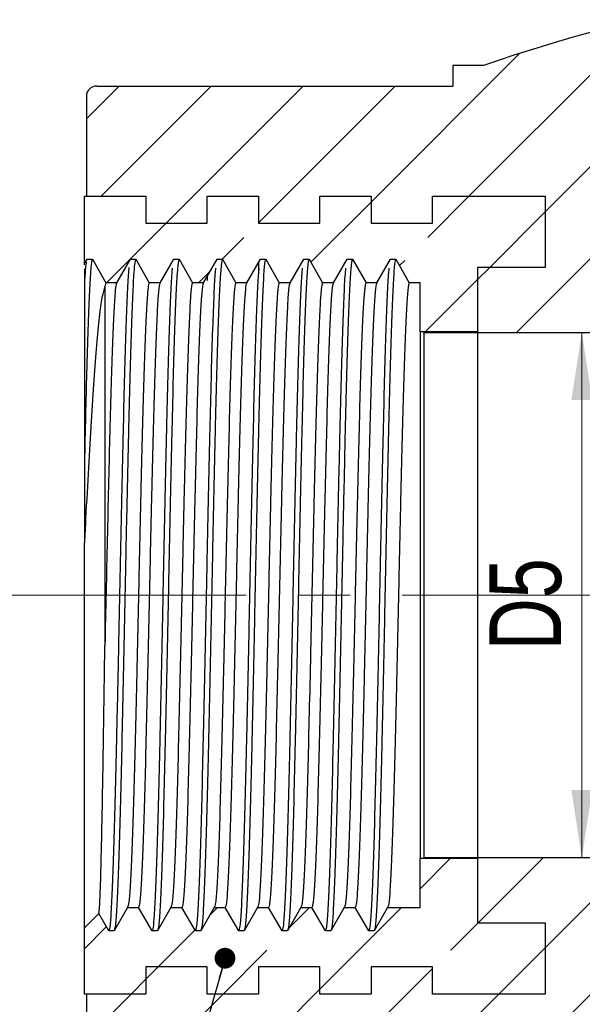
# Model space of a CAD drawing. Header units: millimetres. Extents: x 0 to 420, y 0 to 297.
# Tile 5 of 14: x 254 to 281, y 178 to 226. Entities that reach past the tile are written whole.
import ezdxf

# ---------------------------------------------------------------- set-up
doc = ezdxf.new("R2010")
doc.units = ezdxf.units.MM
doc.linetypes.add('CENTERX2', pattern=[20.32, 12.7, -2.54, 2.54, -2.54])
doc.styles.add('SLDTEXTSTYLE0', font='TXT', dxfattribs={"width": 0.75})
doc.dimstyles.new('SLDDIMSTYLE0', dxfattribs={"dimtxt": 3.5, "dimasz": 3.302, "dimexe": 0, "dimexo": 0.0625, "dimgap": 0.875, "dimtad": 1, "dimrnd": 1e-09, "dimzin": 12, "dimdsep": 46, "dimtxsty": 'SLDTEXTSTYLE0', "dimsah": 1, "dimcen": 0.09, "dimadec": 0, "dimazin": 3, "dimtfac": 1, "dimtofl": 0, "dimtmove": 0, "dimatfit": 3, "dimfxl": 0, "dimfrac": 2, "dimtolj": 1, "dimtzin": 12, "dimarcsym": 0})
doc.dimstyles.new('SLDDIMSTYLE2', dxfattribs={"dimtxt": 3.5, "dimasz": 3.302, "dimexe": 0, "dimexo": 0.0625, "dimgap": 0.875, "dimtad": 1, "dimrnd": 1e-09, "dimzin": 12, "dimdsep": 46, "dimtxsty": 'SLDTEXTSTYLE0', "dimblk1": 'NONE', "dimsah": 1, "dimcen": 0, "dimadec": 0, "dimazin": 3, "dimtfac": 1, "dimtmove": 0, "dimatfit": 3, "dimldrblk": 'NONE', "dimfxl": 0, "dimfrac": 2, "dimtolj": 1, "dimtzin": 12, "dimarcsym": 0})
doc.dimstyles.new('SLDDIMSTYLE3', dxfattribs={"dimtxt": 0.18, "dimasz": 1.016, "dimexe": 0, "dimexo": 0.0625, "dimgap": 0, "dimtad": 0, "dimtih": 1, "dimtoh": 1, "dimdec": 0, "dimrnd": 1e-09, "dimzin": 0, "dimdsep": 46, "dimtxsty": 'Standard', "dimblk1": 'DOT', "dimblk2": 'DOT', "dimsah": 1, "dimcen": 0.09, "dimadec": 0, "dimazin": 0, "dimtfac": 1.016, "dimtdec": 0, "dimtofl": 0, "dimtmove": 0, "dimatfit": 3, "dimldrblk": 'DOT', "dimfxl": 0, "dimfrac": 2, "dimtolj": 1, "dimtzin": 0, "dimarcsym": 0})

# ---------------------------------------------------------------- blocks, each defined once
blk = doc.blocks.new('_D_12')
at = {"color": 7, "linetype": 'Continuous', "lineweight": 0}
blk.add_line((281.428, 210.892), (281.428, 185.242), dxfattribs=at)
at = {"color": 7, "linetype": 'Continuous', "lineweight": 18}
for points in [[(281.428, 210.892), (280.92, 207.59), (281.936, 207.59)], [(281.428, 185.242), (281.936, 188.544), (280.92, 188.544)]]:
    blk.add_solid(points, dxfattribs=at)
at = {"color": 7, "linetype": 'Continuous', "lineweight": 18, "insert": (276.916, 195.377), "char_height": 3.5, "attachment_point": 1, "rotation": 90, "style": 'SLDTEXTSTYLE0'}
blk.add_mtext('D5', dxfattribs=at)
blk = doc.blocks.new('_D_14')
at = {"color": 7, "linetype": 'Continuous', "lineweight": 0}
for q in [(310.846, 213.61), (274.362, 157.093)]:
    blk.add_line((290.779, 182.524), q, dxfattribs=at)
at = {"color": 7, "linetype": 'Continuous', "lineweight": 18}
blk.add_solid([(290.779, 182.524), (288.561, 180.026), (289.415, 179.475)], dxfattribs=at)
at = {"color": 7, "linetype": 'Continuous', "lineweight": 18, "insert": (270.576, 159.537), "char_height": 3.5, "attachment_point": 1, "rotation": 57.1559, "style": 'SLDTEXTSTYLE0'}
blk.add_mtext('D7', dxfattribs=at)
blk = doc.blocks.new('_None')
blk = doc.blocks.new('_Dot')
at = {"color": 0, "linetype": 'ByBlock', "lineweight": -2}
blk.add_line((-0.5, 0), (-1, 0), dxfattribs=at)
at = {"color": 0, "linetype": 'ByBlock', "const_width": 0.5}
blk.add_lwpolyline([(-0.25, 0, 1), (0.25, 0, 1)], format="xyb", close=True, dxfattribs=at)

msp = doc.modelspace()

# ---------------------------------------------------------------- hatches: boundary and pattern name
at = {"linetype": 'Continuous', "lineweight": 18}
h = msp.add_hatch(dxfattribs=at)
h.set_pattern_fill('ANSI31', style=0)
edge = h.paths.add_edge_path(flags=0)
edge.add_line((279.633, 217.542), (279.633, 214.067))
edge.add_line((279.633, 214.067), (276.333, 214.067))
edge.add_line((276.333, 214.067), (276.333, 210.917))
edge.add_line((276.333, 210.917), (273.733, 210.917))
edge.add_line((273.733, 210.917), (273.733, 210.892))
edge.add_line((273.733, 210.892), (282.483, 210.892))
edge.add_line((282.483, 210.892), (282.483, 217.392))
edge.add_line((282.483, 217.392), (288.833, 217.392))
edge.add_line((288.833, 217.392), (288.833, 214.172))
edge.add_arc((300.983, 191.025), 26.142, 103.2684, 117.6949, ccw=False)
edge.add_line((294.983, 216.469), (294.983, 225.467))
edge.add_line((294.983, 225.467), (296.483, 225.467))
edge.add_line((296.483, 225.467), (296.483, 227.467))
edge.add_line((296.483, 227.467), (294.983, 227.467))
edge.add_line((294.983, 227.467), (294.983, 239.467))
edge.add_line((294.983, 239.467), (290.223, 239.467))
edge.add_line((290.223, 239.467), (290.223, 236.717))
edge.add_line((290.223, 236.717), (291.283, 236.717))
edge.add_line((291.283, 236.717), (291.283, 229.067))
edge.add_line((291.283, 229.067), (284.333, 229.067))
edge.add_line((284.333, 229.067), (284.333, 226.157))
edge.add_arc((300.983, 154.556), 73.511, 103.09083, 109.34411)
edge.add_line((276.633, 223.917), (275.133, 223.917))
edge.add_line((275.133, 223.917), (275.133, 222.917))
edge.add_line((275.133, 222.917), (257.733, 222.917))
edge.add_arc((257.733, 222.417), 0.5, 90, 180)
edge.add_line((257.233, 222.417), (257.233, 217.542))
edge.add_line((257.233, 217.542), (260.133, 217.542))
edge.add_line((260.133, 217.542), (260.133, 216.217))
edge.add_line((260.133, 216.217), (263.133, 216.217))
edge.add_line((263.133, 216.217), (263.133, 217.542))
edge.add_line((263.133, 217.542), (265.633, 217.542))
edge.add_line((265.633, 217.542), (265.633, 216.217))
edge.add_line((265.633, 216.217), (268.633, 216.217))
edge.add_line((268.633, 216.217), (268.633, 217.542))
edge.add_line((268.633, 217.542), (271.133, 217.542))
edge.add_line((271.133, 217.542), (271.133, 216.217))
edge.add_line((271.133, 216.217), (274.133, 216.217))
edge.add_line((274.133, 216.217), (274.133, 217.542))
edge.add_line((274.133, 217.542), (279.633, 217.542))
h = msp.add_hatch(dxfattribs=at)
h.set_pattern_fill('ANSI33', style=0)
h.paths.add_polyline_path([(266.653, 213.317), (267.183, 213.317), (267.844, 214.463), (268.109, 214.463), (268.77, 213.317), (269.299, 213.317), (269.961, 214.463), (270.225, 214.463), (270.887, 213.317), (271.416, 213.317), (272.077, 214.463), (272.342, 214.463), (273.003, 213.317), (273.533, 213.317), (273.533, 210.917), (276.333, 210.917), (276.333, 214.067), (279.633, 214.067), (279.633, 217.542), (274.133, 217.542), (274.133, 216.217), (271.133, 216.217), (271.133, 217.542), (268.633, 217.542), (268.633, 216.217), (265.633, 216.217), (265.633, 217.542), (263.133, 217.542), (263.133, 216.217), (260.133, 216.217), (260.133, 217.542), (257.133, 217.542), (257.133, 214.317), (257.16, 214.289), (257.261, 214.463), (257.525, 214.463), (258.187, 213.317), (258.716, 213.317), (259.377, 214.463), (259.642, 214.463), (260.303, 213.317), (260.833, 213.317), (261.494, 214.463), (261.759, 214.463), (262.42, 213.317), (262.949, 213.317), (263.611, 214.463), (263.875, 214.463), (264.537, 213.317), (265.066, 213.317), (265.727, 214.463), (265.992, 214.463)], flags=0)
h = msp.add_hatch(dxfattribs=at)
h.set_pattern_fill('ANSI33', style=0)
h.paths.add_polyline_path([(268.241, 182.817), (267.712, 182.817), (267.05, 181.671), (266.786, 181.671), (266.124, 182.817), (265.595, 182.817), (264.934, 181.671), (264.669, 181.671), (264.008, 182.817), (263.478, 182.817), (262.817, 181.671), (262.552, 181.671), (261.891, 182.817), (261.362, 182.817), (260.7, 181.671), (260.436, 181.671), (259.774, 182.817), (259.245, 182.817), (258.584, 181.671), (258.319, 181.671), (257.831, 182.516), (257.133, 181.817), (257.133, 178.592), (260.133, 178.592), (260.133, 179.917), (263.133, 179.917), (263.133, 178.592), (265.633, 178.592), (265.633, 179.917), (268.633, 179.917), (268.633, 178.592), (271.133, 178.592), (271.133, 179.917), (274.133, 179.917), (274.133, 178.592), (279.633, 178.592), (279.633, 182.067), (276.333, 182.067), (276.333, 185.217), (273.533, 185.217), (273.533, 182.817), (271.945, 182.817), (271.284, 181.671), (271.019, 181.671), (270.358, 182.817), (269.828, 182.817), (269.167, 181.671), (268.902, 181.671)], flags=0)
h = msp.add_hatch(dxfattribs=at)
h.set_pattern_fill('ANSI31', style=0)
edge = h.paths.add_edge_path(flags=0)
edge.add_line((274.133, 178.592), (274.133, 179.917))
edge.add_line((274.133, 179.917), (271.133, 179.917))
edge.add_line((271.133, 179.917), (271.133, 178.592))
edge.add_line((271.133, 178.592), (268.633, 178.592))
edge.add_line((268.633, 178.592), (268.633, 179.917))
edge.add_line((268.633, 179.917), (265.633, 179.917))
edge.add_line((265.633, 179.917), (265.633, 178.592))
edge.add_line((265.633, 178.592), (263.133, 178.592))
edge.add_line((263.133, 178.592), (263.133, 179.917))
edge.add_line((263.133, 179.917), (260.133, 179.917))
edge.add_line((260.133, 179.917), (260.133, 178.592))
edge.add_line((260.133, 178.592), (257.233, 178.592))
edge.add_line((257.233, 178.592), (257.233, 177.587))
edge.add_line((257.233, 177.587), (257.333, 177.587))
edge.add_line((257.333, 177.587), (257.333, 177.552))
edge.add_line((257.333, 177.552), (257.233, 177.552))
edge.add_line((257.233, 177.552), (257.233, 173.717))
edge.add_arc((257.733, 173.717), 0.5, 180, 270)
edge.add_line((257.733, 173.217), (275.133, 173.217))
edge.add_line((275.133, 173.217), (275.133, 172.217))
edge.add_line((275.133, 172.217), (276.633, 172.217))
edge.add_arc((300.983, 241.578), 73.511, 250.65589, 289.34411)
edge.add_line((325.333, 172.217), (326.833, 172.217))
edge.add_line((326.833, 172.217), (326.833, 173.217))
edge.add_line((326.833, 173.217), (344.233, 173.217))
edge.add_arc((344.233, 173.717), 0.5, 270, 360)
edge.add_line((344.733, 173.717), (344.733, 178.592))
edge.add_line((344.733, 178.592), (341.833, 178.592))
edge.add_line((341.833, 178.592), (341.833, 179.917))
edge.add_line((341.833, 179.917), (338.833, 179.917))
edge.add_line((338.833, 179.917), (338.833, 178.592))
edge.add_line((338.833, 178.592), (336.333, 178.592))
edge.add_line((336.333, 178.592), (336.333, 179.917))
edge.add_line((336.333, 179.917), (333.333, 179.917))
edge.add_line((333.333, 179.917), (333.333, 178.592))
edge.add_line((333.333, 178.592), (330.833, 178.592))
edge.add_line((330.833, 178.592), (330.833, 179.917))
edge.add_line((330.833, 179.917), (327.833, 179.917))
edge.add_line((327.833, 179.917), (327.833, 178.592))
edge.add_line((327.833, 178.592), (322.333, 178.592))
edge.add_line((322.333, 178.592), (322.333, 182.067))
edge.add_line((322.333, 182.067), (325.633, 182.067))
edge.add_line((325.633, 182.067), (325.633, 184.468))
edge.add_line((325.633, 184.468), (325.013, 184.468))
edge.add_line((325.013, 184.468), (325.013, 185.16))
edge.add_line((325.013, 185.16), (316.313, 185.16))
edge.add_line((316.313, 185.16), (316.313, 182.53))
edge.add_line((316.313, 182.53), (313.163, 182.53))
edge.add_line((313.163, 182.53), (313.163, 180.53))
edge.add_line((313.163, 180.53), (312.533, 180.53))
edge.add_arc((300.983, 222.423), 43.456, 270, 285.4137, ccw=False)
edge.add_arc((300.983, 205.109), 26.142, 242.3051, 270, ccw=False)
edge.add_line((288.833, 181.962), (288.833, 178.742))
edge.add_line((288.833, 178.742), (282.483, 178.742))
edge.add_line((282.483, 178.742), (282.483, 185.242))
edge.add_line((282.483, 185.242), (273.733, 185.242))
edge.add_line((273.733, 185.242), (273.733, 185.217))
edge.add_line((273.733, 185.217), (276.333, 185.217))
edge.add_line((276.333, 185.217), (276.333, 182.067))
edge.add_line((276.333, 182.067), (279.633, 182.067))
edge.add_line((279.633, 182.067), (279.633, 178.592))
edge.add_line((279.633, 178.592), (274.133, 178.592))

# ---------------------------------------------------------------- linework, layer by layer
at = {"color": 7, "linetype": 'Continuous', "lineweight": 25}
for p, q in [((275.133, 223.917), (275.133, 222.917)), ((276.633, 223.917), (275.133, 223.917)), ((257.733, 222.917), (275.133, 222.917)), ((257.233, 222.417), (257.233, 217.542)), ((257.233, 221.039), (257.22, 221.039)), ((257.233, 220.285), (257.22, 220.285)), ((257.22, 218.58), (257.233, 218.58)), ((257.233, 218.179), (257.22, 218.179)), ((257.133, 217.542), (260.133, 217.542)), ((257.133, 214.317), (257.133, 217.542)), ((257.233, 217.542), (260.133, 217.542)), ((260.133, 217.542), (260.133, 216.217)), ((263.133, 216.217), (263.133, 217.542)), ((263.133, 217.542), (265.633, 217.542)), ((265.633, 217.542), (265.633, 216.217)), ((268.633, 216.217), (268.633, 217.542)), ((268.633, 217.542), (271.133, 217.542)), ((271.133, 217.542), (271.133, 216.217)), ((274.133, 216.217), (274.133, 217.542)), ((274.133, 217.542), (279.633, 217.542)), ((279.633, 217.542), (279.633, 214.067)), ((260.133, 216.217), (263.133, 216.217)), ((265.633, 216.217), (268.633, 216.217)), ((271.133, 216.217), (274.133, 216.217)), ((257.16, 214.289), (257.261, 214.463)), ((257.261, 214.463), (257.525, 214.463)), ((257.525, 214.463), (258.187, 213.317)), ((258.716, 213.317), (259.377, 214.463)), ((259.377, 214.463), (259.642, 214.463)), ((259.642, 214.463), (260.303, 213.317)), ((260.833, 213.317), (261.494, 214.463)), ((261.494, 214.463), (261.759, 214.463)), ((261.759, 214.463), (262.42, 213.317)), ((262.949, 213.317), (263.611, 214.463)), ((263.611, 214.463), (263.875, 214.463)), ((263.875, 214.463), (264.537, 213.317)), ((265.066, 213.317), (265.727, 214.463)), ((265.727, 214.463), (265.992, 214.463)), ((265.992, 214.463), (266.653, 213.317)), ((267.183, 213.317), (267.844, 214.463)), ((267.844, 214.463), (268.109, 214.463)), ((268.109, 214.463), (268.77, 213.317)), ((269.299, 213.317), (269.961, 214.463)), ((269.961, 214.463), (270.225, 214.463)), ((270.225, 214.463), (270.887, 213.317)), ((271.416, 213.317), (272.077, 214.463)), ((272.077, 214.463), (272.342, 214.463)), ((272.342, 214.463), (273.003, 213.317)), ((257.133, 214.182), (257.133, 214.317)), ((257.133, 214.317), (257.16, 214.289)), ((257.133, 214.182), (257.16, 214.289)), ((265.633, 214.36), (265.633, 213.866)), ((279.633, 214.067), (276.333, 214.067)), ((276.333, 214.067), (276.333, 210.917)), ((263.133, 213.711), (263.133, 213.428)), ((258.133, 213.125), (258.133, 195.596)), ((258.716, 213.317), (258.187, 213.317)), ((260.833, 213.317), (260.303, 213.317)), ((262.949, 213.317), (262.42, 213.317)), ((265.066, 213.317), (264.537, 213.317)), ((267.183, 213.317), (266.653, 213.317)), ((269.299, 213.317), (268.77, 213.317)), ((271.416, 213.317), (270.887, 213.317)), ((273.533, 213.317), (273.003, 213.317)), ((273.533, 210.917), (273.533, 213.317)), ((276.333, 210.917), (273.533, 210.917)), ((273.533, 210.917), (273.533, 185.217)), ((276.333, 210.917), (273.733, 210.917)), ((273.733, 210.917), (273.733, 210.892)), ((273.733, 210.892), (282.483, 210.892)), ((273.733, 185.242), (273.733, 210.892)), ((276.333, 210.917), (276.333, 185.217)), ((257.133, 181.817), (257.133, 200.613)), ((273.533, 182.817), (273.533, 185.217)), ((273.533, 185.217), (276.333, 185.217)), ((282.483, 185.242), (273.733, 185.242)), ((273.733, 185.242), (273.733, 185.217)), ((273.733, 185.217), (276.333, 185.217)), ((276.333, 185.217), (276.333, 182.067)), ((259.245, 182.817), (258.584, 181.671)), ((259.245, 182.817), (259.774, 182.817)), ((260.436, 181.671), (259.774, 182.817)), ((261.362, 182.817), (260.7, 181.671)), ((261.362, 182.817), (261.891, 182.817)), ((262.552, 181.671), (261.891, 182.817)), ((263.478, 182.817), (262.817, 181.671)), ((263.478, 182.817), (264.008, 182.817)), ((264.669, 181.671), (264.008, 182.817)), ((265.595, 182.817), (264.934, 181.671)), ((265.595, 182.817), (266.124, 182.817)), ((266.786, 181.671), (266.124, 182.817)), ((267.712, 182.817), (267.05, 181.671)), ((267.712, 182.817), (268.241, 182.817)), ((268.902, 181.671), (268.241, 182.817)), ((269.828, 182.817), (269.167, 181.671)), ((269.828, 182.817), (270.358, 182.817)), ((271.019, 181.671), (270.358, 182.817)), ((271.945, 182.817), (271.284, 181.671)), ((271.945, 182.817), (273.533, 182.817)), ((257.831, 182.516), (257.133, 181.817)), ((258.319, 181.671), (257.831, 182.516)), ((257.133, 178.592), (257.133, 181.817)), ((276.333, 182.067), (279.633, 182.067)), ((279.633, 182.067), (279.633, 178.592)), ((258.584, 181.671), (258.319, 181.671)), ((260.7, 181.671), (260.436, 181.671)), ((262.817, 181.671), (262.552, 181.671)), ((264.934, 181.671), (264.669, 181.671)), ((267.05, 181.671), (266.786, 181.671)), ((269.167, 181.671), (268.902, 181.671)), ((271.284, 181.671), (271.019, 181.671)), ((263.133, 179.917), (260.133, 179.917)), ((260.133, 179.917), (260.133, 178.592)), ((263.133, 178.592), (263.133, 179.917)), ((268.633, 179.917), (265.633, 179.917)), ((265.633, 179.917), (265.633, 178.592)), ((268.633, 178.592), (268.633, 179.917)), ((274.133, 179.917), (271.133, 179.917)), ((271.133, 179.917), (271.133, 178.592)), ((274.133, 178.592), (274.133, 179.917)), ((260.133, 178.592), (257.133, 178.592)), ((260.133, 178.592), (257.233, 178.592)), ((257.233, 178.592), (257.233, 177.587)), ((265.633, 178.592), (263.133, 178.592)), ((271.133, 178.592), (268.633, 178.592)), ((279.633, 178.592), (274.133, 178.592))]:
    msp.add_line(p, q, dxfattribs=at)
at = {"color": 7, "linetype": 'CENTERX2', "lineweight": 18}
msp.add_line((252.326, 198.067), (347.862, 198.067), dxfattribs=at)
at = {"color": 7, "linetype": 'Continuous', "lineweight": 25}
for centre, radius, start, end in [((300.983, 154.556), 73.511, 103.09083, 109.34411), ((257.733, 222.417), 0.5, 90, 180)]:
    msp.add_arc(centre, radius, start, end, dxfattribs=at)
for points, knots in [([(257.525, 214.463), (257.515, 214.45), (257.484, 214.41), (257.431, 213.928), (257.369, 212.797), (257.304, 211.127), (257.242, 209.094), (257.187, 206.868), (257.151, 205.297), (257.133, 204.508)], [0, 0, 0, 0, 0.074908, 0.237679, 0.39931, 0.563258, 0.726753, 0.862618, 1, 1, 1, 1]), ([(259.642, 214.463), (259.626, 214.43), (259.593, 214.366), (259.54, 213.794), (259.483, 212.74), (259.418, 211.048), (259.353, 208.889), (259.291, 206.344), (259.226, 203.497), (259.16, 200.453), (259.098, 197.328), (259.034, 194.227), (258.969, 191.26), (258.905, 188.544), (258.843, 186.172), (258.777, 184.215), (258.712, 182.779), (258.654, 181.894), (258.614, 181.781), (258.596, 181.73)], [0, 0, 0, 0, 0.046165, 0.091861, 0.152674, 0.214339, 0.275789, 0.336453, 0.397962, 0.459596, 0.520346, 0.581596, 0.643311, 0.704374, 0.765273, 0.826965, 0.888827, 0.949999, 1, 1, 1, 1]), ([(261.759, 214.463), (261.747, 214.445), (261.713, 214.396), (261.66, 213.856), (261.597, 212.681), (261.532, 210.969), (261.467, 208.793), (261.405, 206.233), (261.34, 203.377), (261.275, 200.327), (261.213, 197.201), (261.148, 194.103), (261.083, 191.144), (261.019, 188.441), (260.957, 186.084), (260.891, 184.152), (260.826, 182.743), (260.769, 181.885), (260.73, 181.777), (260.713, 181.729)], [0, 0, 0, 0, 0.033173, 0.094292, 0.155143, 0.216823, 0.278242, 0.338913, 0.400449, 0.462066, 0.522792, 0.584083, 0.645794, 0.706809, 0.767756, 0.829458, 0.8908, 0.951499, 1, 1, 1, 1]), ([(263.875, 214.463), (263.863, 214.443), (263.828, 214.388), (263.774, 213.819), (263.711, 212.622), (263.646, 210.889), (263.581, 208.696), (263.519, 206.122), (263.454, 203.256), (263.389, 200.201), (263.327, 197.073), (263.262, 193.98), (263.197, 191.029), (263.134, 188.338), (263.071, 185.997), (263.005, 184.084), (262.941, 182.696), (262.884, 181.873), (262.846, 181.771), (262.83, 181.726)], [0, 0, 0, 0, 0.035672, 0.096744, 0.157636, 0.219326, 0.28071, 0.341391, 0.402952, 0.464548, 0.525252, 0.586581, 0.648285, 0.709248, 0.770245, 0.831954, 0.893258, 0.953976, 1, 1, 1, 1]), ([(265.992, 214.463), (265.978, 214.44), (265.943, 214.38), (265.888, 213.781), (265.825, 212.562), (265.76, 210.808), (265.695, 208.598), (265.633, 206.011), (265.568, 203.135), (265.503, 200.074), (265.441, 196.946), (265.376, 193.856), (265.311, 190.914), (265.248, 188.236), (265.185, 185.911), (265.119, 184.016), (265.055, 182.651), (264.999, 181.861), (264.962, 181.764), (264.946, 181.724)], [0, 0, 0, 0, 0.03817, 0.099192, 0.160129, 0.221829, 0.283176, 0.343871, 0.405455, 0.467028, 0.527715, 0.58908, 0.650775, 0.71169, 0.772736, 0.83445, 0.895713, 0.956454, 1, 1, 1, 1]), ([(268.109, 214.463), (268.094, 214.437), (268.058, 214.372), (268.002, 213.741), (267.939, 212.501), (267.874, 210.727), (267.809, 208.5), (267.747, 205.899), (267.682, 203.013), (267.617, 199.948), (267.555, 196.82), (267.49, 193.733), (267.425, 190.8), (267.362, 188.134), (267.299, 185.825), (267.233, 183.95), (267.169, 182.606), (267.114, 181.849), (267.078, 181.758), (267.063, 181.722)], [0, 0, 0, 0, 0.040666, 0.101636, 0.162624, 0.22433, 0.28564, 0.346353, 0.407958, 0.469506, 0.53018, 0.59158, 0.653264, 0.714135, 0.775229, 0.836946, 0.898167, 0.958936, 1, 1, 1, 1]), ([(270.225, 214.463), (270.21, 214.434), (270.173, 214.364), (270.117, 213.701), (270.053, 212.439), (269.988, 210.645), (269.923, 208.401), (269.861, 205.787), (269.796, 202.891), (269.731, 199.822), (269.669, 196.693), (269.604, 193.61), (269.539, 190.686), (269.476, 188.033), (269.413, 185.74), (269.347, 183.885), (269.283, 182.563), (269.229, 181.837), (269.193, 181.752), (269.18, 181.719)], [0, 0, 0, 0, 0.0431601, 0.1040816, 0.1651191, 0.226831, 0.2881005, 0.3488367, 0.4104607, 0.4719824, 0.532648, 0.5940808, 0.6557525, 0.7165828, 0.7777232, 0.8394412, 0.9006191, 0.9614194, 1, 1, 1, 1]), ([(272.342, 214.463), (272.326, 214.43), (272.288, 214.355), (272.231, 213.66), (272.167, 212.376), (272.102, 210.562), (272.038, 208.301), (271.976, 205.674), (271.91, 202.769), (271.845, 199.695), (271.783, 196.566), (271.718, 193.487), (271.653, 190.573), (271.59, 187.933), (271.527, 185.656), (271.461, 183.82), (271.397, 182.52), (271.344, 181.826), (271.309, 181.747), (271.296, 181.717)], [0, 0, 0, 0, 0.045652, 0.106529, 0.167615, 0.229331, 0.290559, 0.351322, 0.412963, 0.474457, 0.535118, 0.596582, 0.658239, 0.719034, 0.780219, 0.841936, 0.903069, 0.963905, 1, 1, 1, 1]), ([(257.222, 214.332), (257.208, 214.246), (257.178, 214.058), (257.149, 213.555), (257.133, 213.281)], [0, 0, 0, 0, 0.454889, 1, 1, 1, 1]), ([(257.133, 213.995), (257.133, 213.947), (257.133, 213.81), (257.133, 213.49), (257.133, 213.281)], [0, 0, 0, 0, 0.3515143, 1, 1, 1, 1]), ([(259.306, 214.055), (259.297, 213.978), (259.268, 213.702), (259.219, 212.723), (259.153, 211.052), (259.088, 208.888), (259.027, 206.344), (258.961, 203.497), (258.896, 200.453), (258.834, 197.328), (258.77, 194.227), (258.704, 191.26), (258.641, 188.545), (258.578, 186.172), (258.512, 184.216), (258.447, 182.775), (258.385, 181.847), (258.341, 181.73), (258.319, 181.671)], [0, 0, 0, 0, 0.0249318, 0.0893704, 0.1547128, 0.2198266, 0.2841074, 0.3492834, 0.4145924, 0.4789649, 0.5438665, 0.6092612, 0.6739652, 0.7384955, 0.8038656, 0.8694154, 0.9342346, 1, 1, 1, 1]), ([(261.422, 214.025), (261.413, 213.949), (261.383, 213.695), (261.333, 212.658), (261.267, 210.975), (261.202, 208.791), (261.141, 206.234), (261.075, 203.377), (261.01, 200.327), (260.948, 197.201), (260.884, 194.103), (260.818, 191.144), (260.755, 188.441), (260.692, 186.084), (260.626, 184.153), (260.562, 182.739), (260.5, 181.839), (260.457, 181.727), (260.436, 181.671)], [0, 0, 0, 0, 0.027513, 0.091992, 0.157349, 0.22243, 0.286718, 0.351923, 0.417213, 0.48156, 0.546505, 0.611896, 0.676548, 0.741129, 0.806509, 0.871509, 0.935827, 1, 1, 1, 1]), ([(263.539, 214.024), (263.529, 213.938), (263.498, 213.668), (263.447, 212.6), (263.381, 210.895), (263.316, 208.694), (263.255, 206.123), (263.189, 203.256), (263.124, 200.201), (263.062, 197.073), (262.998, 193.98), (262.932, 191.029), (262.869, 188.338), (262.806, 185.997), (262.74, 184.085), (262.676, 182.692), (262.615, 181.828), (262.573, 181.723), (262.552, 181.671)], [0, 0, 0, 0, 0.030106, 0.094629, 0.159998, 0.225042, 0.289342, 0.354573, 0.419842, 0.484166, 0.549152, 0.614535, 0.679133, 0.743767, 0.809155, 0.874115, 0.938453, 1, 1, 1, 1]), ([(265.656, 214.024), (265.645, 213.927), (265.613, 213.64), (265.561, 212.542), (265.495, 210.814), (265.431, 208.597), (265.369, 206.011), (265.303, 203.135), (265.238, 200.074), (265.176, 196.946), (265.112, 193.856), (265.046, 190.914), (264.983, 188.236), (264.92, 185.911), (264.854, 184.018), (264.79, 182.647), (264.73, 181.818), (264.689, 181.719), (264.669, 181.671)], [0, 0, 0, 0, 0.032696, 0.097268, 0.162647, 0.227653, 0.291968, 0.357224, 0.422469, 0.486775, 0.5518, 0.617174, 0.681721, 0.746408, 0.811802, 0.876719, 0.941082, 1, 1, 1, 1]), ([(267.772, 214.024), (267.761, 213.917), (267.728, 213.611), (267.675, 212.482), (267.609, 210.732), (267.545, 208.498), (267.483, 205.9), (267.417, 203.013), (267.352, 199.948), (267.29, 196.82), (267.226, 193.733), (267.16, 190.8), (267.098, 188.134), (267.034, 185.825), (266.968, 183.951), (266.904, 182.602), (266.845, 181.808), (266.805, 181.715), (266.786, 181.671)], [0, 0, 0, 0, 0.0352842, 0.099909, 0.1652959, 0.2302617, 0.2945963, 0.3598752, 0.4250941, 0.4893871, 0.554449, 0.6198122, 0.684313, 0.7490509, 0.8144483, 0.8793213, 0.9437142, 1, 1, 1, 1]), ([(269.889, 214.026), (269.877, 213.907), (269.843, 213.583), (269.789, 212.421), (269.723, 210.649), (269.659, 208.4), (269.597, 205.787), (269.531, 202.891), (269.466, 199.822), (269.405, 196.693), (269.34, 193.61), (269.274, 190.686), (269.212, 188.033), (269.148, 185.74), (269.082, 183.886), (269.018, 182.558), (268.96, 181.798), (268.92, 181.711), (268.902, 181.671)], [0, 0, 0, 0, 0.037874, 0.102552, 0.167944, 0.232868, 0.297227, 0.362527, 0.427718, 0.492002, 0.557099, 0.62245, 0.686908, 0.751696, 0.817095, 0.881922, 0.946349, 1, 1, 1, 1]), ([(272.006, 214.029), (271.992, 213.897), (271.958, 213.554), (271.903, 212.36), (271.837, 210.566), (271.773, 208.3), (271.711, 205.675), (271.645, 202.769), (271.58, 199.695), (271.519, 196.566), (271.454, 193.487), (271.388, 190.573), (271.326, 187.933), (271.262, 185.656), (271.196, 183.821), (271.133, 182.515), (271.075, 181.788), (271.036, 181.707), (271.019, 181.671)], [0, 0, 0, 0, 0.040467, 0.105196, 0.170593, 0.235473, 0.299861, 0.365179, 0.430341, 0.494621, 0.559751, 0.625086, 0.689507, 0.754342, 0.819741, 0.88452, 0.948985, 1, 1, 1, 1]), ([(257.133, 213.281), (257.133, 213.214), (257.133, 212.876), (257.133, 212.038), (257.133, 210.534), (257.133, 208.649), (257.133, 206.625), (257.133, 205.214), (257.133, 204.508)], [0, 0, 0, 0, 0.041149, 0.206071, 0.420845, 0.635619, 0.81781, 1, 1, 1, 1]), ([(258.133, 213.125), (258.085, 212.979), (257.993, 212.693), (257.857, 211.683), (257.72, 210.337), (257.586, 208.62), (257.457, 206.597), (257.327, 204.31), (257.217, 202.275), (257.153, 201.013), (257.133, 200.613)], [0, 0, 0, 0, 0.139496, 0.27269, 0.405884, 0.537197, 0.670315, 0.803457, 0.937655, 1, 1, 1, 1]), ([(258.187, 213.317), (258.177, 213.307), (258.159, 213.29), (258.141, 213.176), (258.133, 213.125)], [0, 0, 0, 0, 0.549849, 1, 1, 1, 1]), ([(258.716, 213.317), (258.7, 213.287), (258.667, 213.227), (258.614, 212.695), (258.557, 211.715), (258.492, 210.141), (258.427, 208.133), (258.367, 205.84), (258.306, 203.371), (258.247, 200.822), (258.19, 198.196), (258.152, 196.462), (258.133, 195.596)], [0, 0, 0, 0, 0.082652, 0.164465, 0.273343, 0.383747, 0.493765, 0.602376, 0.702148, 0.802261, 0.901224, 1, 1, 1, 1]), ([(260.303, 213.317), (260.287, 213.287), (260.254, 213.227), (260.202, 212.695), (260.145, 211.715), (260.079, 210.141), (260.014, 208.133), (259.953, 205.765), (259.887, 203.118), (259.822, 200.286), (259.76, 197.379), (259.696, 194.495), (259.63, 191.736), (259.567, 189.21), (259.504, 187.003), (259.438, 185.184), (259.373, 183.844), (259.311, 182.98), (259.267, 182.872), (259.245, 182.817)], [0, 0, 0, 0, 0.045614, 0.090766, 0.150854, 0.211784, 0.272502, 0.332443, 0.393218, 0.454118, 0.514144, 0.574663, 0.635643, 0.695978, 0.756152, 0.817108, 0.878232, 0.938675, 1, 1, 1, 1]), ([(260.833, 213.317), (260.821, 213.301), (260.787, 213.255), (260.734, 212.753), (260.671, 211.66), (260.606, 210.067), (260.541, 208.043), (260.479, 205.663), (260.414, 203.006), (260.348, 200.169), (260.287, 197.261), (260.222, 194.38), (260.157, 191.628), (260.093, 189.114), (260.031, 186.922), (259.965, 185.125), (259.9, 183.81), (259.839, 182.973), (259.796, 182.869), (259.774, 182.817)], [0, 0, 0, 0, 0.032777, 0.093168, 0.153294, 0.214239, 0.274926, 0.334874, 0.395677, 0.456559, 0.516561, 0.577122, 0.638098, 0.698385, 0.758606, 0.819572, 0.880184, 0.940159, 1, 1, 1, 1]), ([(262.42, 213.317), (262.408, 213.301), (262.375, 213.255), (262.321, 212.753), (262.259, 211.66), (262.193, 210.067), (262.128, 208.043), (262.067, 205.663), (262.001, 203.006), (261.936, 200.169), (261.874, 197.261), (261.81, 194.38), (261.744, 191.628), (261.681, 189.114), (261.618, 186.922), (261.552, 185.125), (261.488, 183.81), (261.426, 182.973), (261.383, 182.869), (261.362, 182.817)], [0, 0, 0, 0, 0.032777, 0.093168, 0.153294, 0.214239, 0.274926, 0.334874, 0.395677, 0.456559, 0.516561, 0.577122, 0.638098, 0.698385, 0.758606, 0.819572, 0.880184, 0.940159, 1, 1, 1, 1]), ([(262.949, 213.317), (262.937, 213.298), (262.902, 213.248), (262.848, 212.718), (262.785, 211.605), (262.72, 209.993), (262.655, 207.953), (262.593, 205.56), (262.528, 202.893), (262.463, 200.052), (262.401, 197.143), (262.336, 194.265), (262.271, 191.521), (262.208, 189.018), (262.145, 186.841), (262.079, 185.062), (262.014, 183.767), (261.954, 182.963), (261.912, 182.865), (261.891, 182.817)], [0, 0, 0, 0, 0.035247, 0.0955908, 0.1557576, 0.2167131, 0.2773655, 0.3373234, 0.3981509, 0.4590124, 0.5189936, 0.5795919, 0.6405607, 0.7007975, 0.7610675, 0.8220408, 0.8826142, 0.9426086, 1, 1, 1, 1]), ([(264.537, 213.317), (264.524, 213.298), (264.49, 213.248), (264.435, 212.718), (264.373, 211.605), (264.307, 209.993), (264.242, 207.953), (264.181, 205.56), (264.115, 202.893), (264.05, 200.052), (263.988, 197.143), (263.924, 194.265), (263.858, 191.521), (263.795, 189.018), (263.732, 186.841), (263.666, 185.062), (263.602, 183.767), (263.541, 182.963), (263.499, 182.865), (263.478, 182.817)], [0, 0, 0, 0, 0.035247, 0.095591, 0.155758, 0.216713, 0.277366, 0.337323, 0.398151, 0.459012, 0.518994, 0.579592, 0.640561, 0.700798, 0.761067, 0.822041, 0.882614, 0.942609, 1, 1, 1, 1]), ([(265.066, 213.317), (265.052, 213.296), (265.017, 213.241), (264.962, 212.683), (264.899, 211.549), (264.834, 209.918), (264.769, 207.862), (264.707, 205.456), (264.642, 202.781), (264.577, 199.934), (264.515, 197.025), (264.45, 194.15), (264.385, 191.414), (264.322, 188.923), (264.259, 186.76), (264.193, 184.999), (264.129, 183.724), (264.069, 182.953), (264.027, 182.861), (264.008, 182.817)], [0, 0, 0, 0, 0.037715, 0.09801, 0.158222, 0.219186, 0.279803, 0.339775, 0.400625, 0.461464, 0.521428, 0.582063, 0.643023, 0.703212, 0.763531, 0.824509, 0.885043, 0.945061, 1, 1, 1, 1]), ([(266.653, 213.317), (266.64, 213.296), (266.605, 213.241), (266.55, 212.683), (266.487, 211.549), (266.421, 209.918), (266.357, 207.862), (266.295, 205.456), (266.229, 202.781), (266.164, 199.934), (266.102, 197.025), (266.038, 194.15), (265.972, 191.414), (265.909, 188.923), (265.846, 186.76), (265.78, 184.999), (265.716, 183.724), (265.656, 182.953), (265.615, 182.861), (265.595, 182.817)], [0, 0, 0, 0, 0.037715, 0.09801, 0.158222, 0.219186, 0.279803, 0.339775, 0.400625, 0.461464, 0.521429, 0.582063, 0.643023, 0.703212, 0.763531, 0.824509, 0.885043, 0.945061, 1, 1, 1, 1]), ([(267.183, 213.317), (267.168, 213.293), (267.132, 213.233), (267.076, 212.646), (267.013, 211.492), (266.948, 209.842), (266.883, 207.771), (266.821, 205.352), (266.756, 202.667), (266.691, 199.817), (266.629, 196.907), (266.564, 194.036), (266.499, 191.308), (266.436, 188.828), (266.373, 186.68), (266.307, 184.938), (266.243, 183.683), (266.184, 182.944), (266.143, 182.857), (266.124, 182.817)], [0, 0, 0, 0, 0.0401815, 0.100426, 0.160687, 0.2216587, 0.2822378, 0.3422281, 0.4030992, 0.4639142, 0.5238658, 0.5845345, 0.6454841, 0.7056295, 0.765996, 0.8269776, 0.8874701, 0.9475149, 1, 1, 1, 1]), ([(268.77, 213.317), (268.756, 213.293), (268.72, 213.233), (268.664, 212.646), (268.601, 211.492), (268.535, 209.842), (268.471, 207.771), (268.409, 205.352), (268.343, 202.667), (268.278, 199.817), (268.216, 196.907), (268.152, 194.036), (268.086, 191.308), (268.024, 188.828), (267.96, 186.68), (267.894, 184.938), (267.83, 183.683), (267.771, 182.944), (267.731, 182.857), (267.712, 182.817)], [0, 0, 0, 0, 0.040182, 0.100426, 0.160687, 0.221659, 0.282238, 0.342228, 0.403099, 0.463914, 0.523866, 0.584535, 0.645484, 0.70563, 0.765996, 0.826978, 0.88747, 0.947515, 1, 1, 1, 1]), ([(269.299, 213.317), (269.284, 213.29), (269.247, 213.225), (269.191, 212.609), (269.127, 211.435), (269.062, 209.766), (268.997, 207.679), (268.935, 205.248), (268.87, 202.554), (268.805, 199.699), (268.743, 196.789), (268.678, 193.921), (268.613, 191.202), (268.55, 188.734), (268.487, 186.601), (268.421, 184.877), (268.357, 183.642), (268.298, 182.935), (268.259, 182.854), (268.241, 182.817)], [0, 0, 0, 0, 0.042646, 0.102842, 0.163153, 0.22413, 0.28467, 0.344683, 0.405573, 0.466362, 0.526305, 0.587007, 0.647944, 0.70805, 0.768463, 0.829446, 0.889895, 0.949971, 1, 1, 1, 1]), ([(270.887, 213.317), (270.871, 213.29), (270.835, 213.225), (270.778, 212.609), (270.715, 211.435), (270.649, 209.766), (270.585, 207.679), (270.523, 205.248), (270.457, 202.554), (270.392, 199.699), (270.331, 196.789), (270.266, 193.921), (270.2, 191.202), (270.138, 188.734), (270.074, 186.601), (270.008, 184.877), (269.945, 183.642), (269.886, 182.935), (269.846, 182.854), (269.828, 182.817)], [0, 0, 0, 0, 0.0426462, 0.1028423, 0.1631529, 0.2241301, 0.28467, 0.3446829, 0.4055732, 0.4663623, 0.5263055, 0.5870069, 0.6479442, 0.7080502, 0.7684626, 0.8294457, 0.8898951, 0.9499714, 1, 1, 1, 1]), ([(271.416, 213.317), (271.4, 213.287), (271.362, 213.217), (271.305, 212.571), (271.241, 211.376), (271.176, 209.689), (271.112, 207.586), (271.049, 205.143), (270.984, 202.44), (270.919, 199.581), (270.857, 196.671), (270.792, 193.807), (270.727, 191.096), (270.664, 188.641), (270.601, 186.523), (270.535, 184.817), (270.471, 183.602), (270.413, 182.926), (270.375, 182.85), (270.358, 182.817)], [0, 0, 0, 0, 0.045109, 0.105261, 0.1656195, 0.2266004, 0.2870995, 0.3471392, 0.4080469, 0.4688085, 0.5287474, 0.5894798, 0.6504032, 0.7104739, 0.7709304, 0.8319133, 0.8923182, 0.9524302, 1, 1, 1, 1]), ([(273.003, 213.317), (272.987, 213.287), (272.949, 213.217), (272.892, 212.571), (272.829, 211.376), (272.763, 209.689), (272.699, 207.586), (272.637, 205.143), (272.571, 202.44), (272.506, 199.581), (272.445, 196.671), (272.38, 193.807), (272.314, 191.096), (272.252, 188.641), (272.188, 186.523), (272.122, 184.817), (272.059, 183.602), (272.001, 182.926), (271.962, 182.85), (271.945, 182.817)], [0, 0, 0, 0, 0.045109, 0.105261, 0.1656195, 0.2266004, 0.2870995, 0.3471392, 0.4080469, 0.4688085, 0.5287474, 0.5894798, 0.6504032, 0.7104739, 0.7709304, 0.8319133, 0.8923182, 0.9524302, 1, 1, 1, 1]), ([(257.133, 204.508), (257.133, 203.633), (257.133, 202.359), (257.133, 201.03), (257.133, 200.613)], [0, 0, 0, 0, 0.686172, 1, 1, 1, 1]), ([(257.831, 182.516), (257.841, 182.55), (257.86, 182.62), (257.89, 183.098), (257.923, 183.949), (257.959, 185.27), (257.996, 186.963), (258.032, 188.946), (258.066, 191.101), (258.1, 193.326), (258.122, 194.834), (258.133, 195.596)], [0, 0, 0, 0, 0.092925, 0.187454, 0.306669, 0.429395, 0.547741, 0.669529, 0.78772, 0.892652, 1, 1, 1, 1])]:
    msp.add_open_spline(points, degree=3, knots=knots, dxfattribs=at)

# ---------------------------------------------------------------- dimensions: what is measured, and where the dimension line sits
at = {"color": 7, "linetype": 'Continuous', "lineweight": 18}
dim = msp.add_diameter_dim_2p(p1=(310.846, 213.61), p2=(290.779, 182.524), text='D7', dimstyle='SLDDIMSTYLE2', override={"dimpost": '<>'}, dxfattribs=at)
dim.commit()
dim.dimension.update_dxf_attribs({"geometry": '_D_14', "text_midpoint": (275.959, 159.567), "dimtype": 163})
dim = msp.add_linear_dim(base=(281.428, 185.242), p1=(282.483, 210.892), p2=(282.483, 185.242), angle=90, text='D5', dimstyle='SLDDIMSTYLE0', dxfattribs=at)
dim.commit()
dim.dimension.update_dxf_attribs({"geometry": '_D_12', "text_midpoint": (281.428, 198.405), "dimtype": 160})

# ---------------------------------------------------------------- leaders
at = {"color": 7, "linetype": 'Continuous', "lineweight": 0}
msp.add_leader([(264.001, 180.34), (257.005, 156.001)], dimstyle='SLDDIMSTYLE3', dxfattribs=at)

doc.saveas('drawing.dxf')
